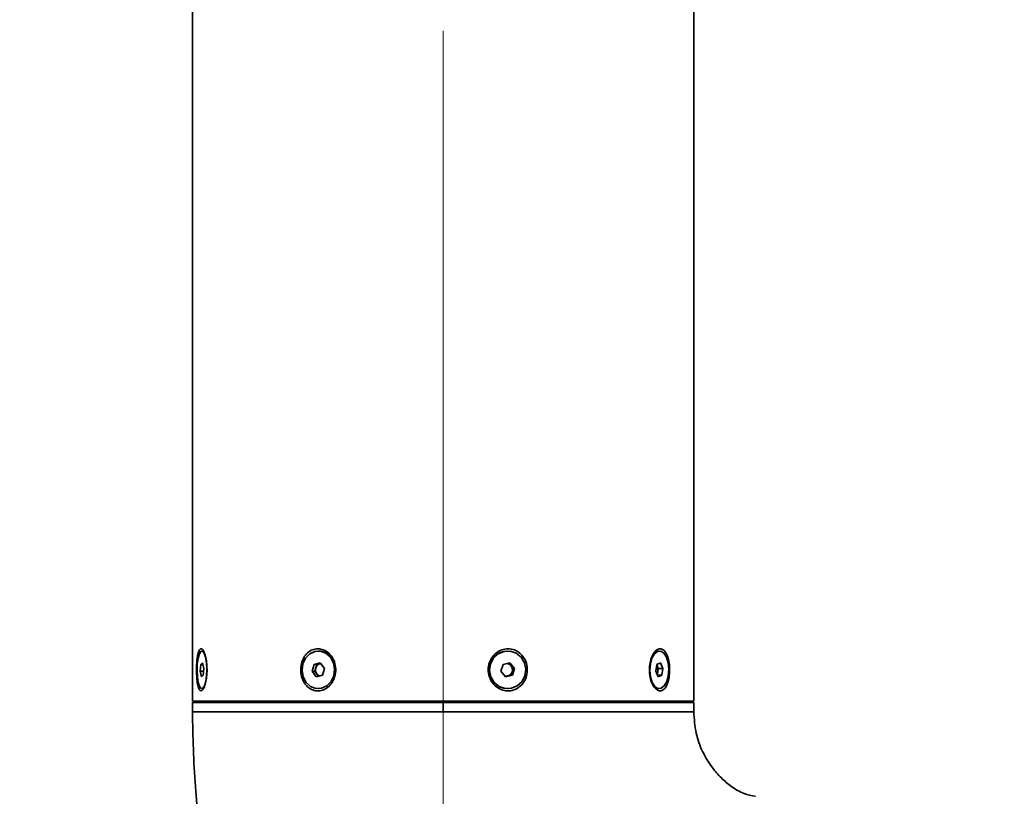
# Model space of a CAD drawing. Header units: millimetres. Extents: x -55 to 731, y 0 to 297.
# Tile 14 of 19: x 233 to 249, y 195 to 207. Entities that reach past the tile are written whole.
import ezdxf

# ---------------------------------------------------------------- set-up
doc = ezdxf.new("R2010")
doc.units = ezdxf.units.MM
doc.linetypes.add('CENTERX2', pattern=[20.32, 12.7, -2.54, 2.54, -2.54])
doc.layers.add('中心线层', color=6, linetype='CENTERX2', lineweight=25)
doc.layers.add('标注层', color=150, linetype='Continuous')
doc.styles.add('SLDTEXTSTYLE1', font='仿宋_GB2312')
doc.dimstyles.new('SLDDIMSTYLE0', dxfattribs={"dimtxt": 3.5, "dimasz": 4, "dimexe": 0, "dimexo": 0.0625, "dimgap": 0.875, "dimtad": 2, "dimlfac": 10, "dimrnd": 1e-09, "dimzin": 12, "dimdsep": 46, "dimtxsty": 'SLDTEXTSTYLE1', "dimsah": 1, "dimcen": 0.09, "dimadec": 0, "dimazin": 3, "dimtfac": 1, "dimtdec": 3, "dimtofl": 0, "dimtmove": 0, "dimatfit": 3, "dimfxl": 0, "dimfrac": 2, "dimtolj": 1, "dimtzin": 12, "dimarcsym": 0})

# ---------------------------------------------------------------- blocks, each defined once
blk = doc.blocks.new('_D_3')
at = {"layer": '标注层'}
for p, q in [((233.136, 214.275), (222.737, 214.275)), ((224.737, 214.275), (224.737, 190.275)), ((248.512, 190.275), (222.737, 190.275))]:
    blk.add_line(p, q, dxfattribs=at)
for points in [[(224.737, 214.275), (224.237, 210.275), (225.237, 210.275)], [(224.737, 190.275), (225.237, 194.275), (224.237, 194.275)]]:
    blk.add_solid(points, dxfattribs=at)
at = {"layer": '标注层', "insert": (220.225, 199.22), "char_height": 3.5, "attachment_point": 1, "rotation": 90, "style": 'SLDTEXTSTYLE1'}
blk.add_mtext('240', dxfattribs=at)

msp = doc.modelspace()

# ---------------------------------------------------------------- linework, layer by layer
at = {"color": 7, "linetype": 'Continuous', "lineweight": 35}
for p, q in [((235.5568, 209.375), (235.5568, 196.295)), ((243.5568, 196.295), (243.5568, 209.375)), ((235.7278, 197.095), (235.7085, 197.095)), ((235.7278, 197.095), (235.7343, 197.094)), ((237.5748, 197.095), (237.5648, 197.095)), ((240.5879, 197.095), (240.5827, 197.095)), ((243.007, 197.095), (242.9897, 197.095)), ((235.6886, 196.881), (235.6793, 196.7713)), ((235.7178, 196.9047), (235.6886, 196.881)), ((235.6886, 196.881), (235.7233, 196.881)), ((235.7378, 196.8186), (235.7178, 196.9047)), ((237.4981, 196.881), (237.4669, 196.7713)), ((237.596, 196.9047), (237.4981, 196.881)), ((237.4981, 196.881), (237.5406, 196.881)), ((237.5406, 196.881), (237.525, 196.8262)), ((237.5895, 196.8929), (237.5406, 196.881)), ((237.6027, 196.896), (237.5895, 196.8929)), ((237.6626, 196.8186), (237.596, 196.9047)), ((240.5135, 196.881), (240.4787, 196.7713)), ((240.5127, 196.8785), (240.5185, 196.8821)), ((240.6227, 196.9047), (240.5135, 196.881)), ((240.6379, 196.8617), (240.6042, 196.9007)), ((240.6971, 196.8186), (240.6227, 196.9047)), ((242.9685, 196.881), (242.9505, 196.7713)), ((243.025, 196.9047), (242.9685, 196.881)), ((243.0635, 196.8186), (243.025, 196.9047)), ((235.6793, 196.7713), (235.6992, 196.6853)), ((235.7337, 196.7713), (235.6793, 196.7713)), ((235.7284, 196.7089), (235.7378, 196.8186)), ((237.4669, 196.7713), (237.5335, 196.6853)), ((237.5094, 196.7713), (237.4669, 196.7713)), ((237.525, 196.8262), (237.5094, 196.7713)), ((237.5094, 196.7713), (237.5427, 196.7283)), ((237.5427, 196.7283), (237.5693, 196.6939)), ((237.6314, 196.7089), (237.6626, 196.8186)), ((240.4787, 196.7713), (240.5531, 196.6853)), ((240.6751, 196.8186), (240.6379, 196.8617)), ((240.6403, 196.7089), (240.6577, 196.7638)), ((240.6577, 196.7638), (240.6751, 196.8186)), ((240.6623, 196.7089), (240.6971, 196.8186)), ((240.6971, 196.8186), (240.6751, 196.8186)), ((242.9505, 196.7713), (242.989, 196.6853)), ((242.9666, 196.8697), (242.9707, 196.8617)), ((242.9707, 196.8617), (242.9668, 196.8704)), ((242.9899, 196.8186), (242.9707, 196.8617)), ((242.9736, 196.7196), (242.9809, 196.7638)), ((242.9809, 196.7638), (242.9899, 196.8186)), ((243.0635, 196.8186), (242.9899, 196.8186)), ((243.0455, 196.7089), (243.0635, 196.8186)), ((235.6992, 196.6853), (235.7284, 196.7089)), ((237.5335, 196.6853), (237.6314, 196.7089)), ((240.5496, 196.6893), (240.5857, 196.6971)), ((240.5531, 196.6853), (240.6623, 196.7089)), ((240.5857, 196.6971), (240.6403, 196.7089)), ((240.6623, 196.7089), (240.6403, 196.7089)), ((243.0455, 196.7089), (242.9784, 196.7089)), ((242.989, 196.6853), (243.0455, 196.7089)), ((235.7085, 196.495), (235.7278, 196.495)), ((235.735, 196.4963), (235.7278, 196.495)), ((237.5648, 196.495), (237.5748, 196.495)), ((240.5827, 196.495), (240.5879, 196.495)), ((242.9897, 196.495), (243.007, 196.495)), ((240.592, 196.295), (235.5568, 196.295)), ((235.5568, 196.275), (235.5568, 196.1215)), ((239.5568, 196.275), (235.5568, 196.275)), ((235.8568, 196.295), (235.8368, 196.275)), ((239.5568, 196.275), (239.5568, 196.1253)), ((243.5568, 196.275), (239.5568, 196.275)), ((243.5568, 196.295), (240.592, 196.295)), ((243.2768, 196.275), (243.2568, 196.295)), ((243.5568, 196.1215), (243.5568, 196.275)), ((244.5366, 194.7748), (244.5366, 194.7759))]:
    msp.add_line(p, q, dxfattribs=at)
at = {"color": 7, "linetype": 'Continuous', "lineweight": 35, "flags": 128}
for points in [[(235.7664, 196.995), (235.7806, 196.9065), (235.7861, 196.8045), (235.7823, 196.7014), (235.7695, 196.6095), (235.7494, 196.5401), (235.7244, 196.5013), (235.6975, 196.498), (235.6718, 196.5306), (235.6506, 196.595), (235.6364, 196.6835), (235.6309, 196.7855), (235.6347, 196.8886), (235.6475, 196.9804), (235.6676, 197.0499), (235.6926, 197.0886), (235.7196, 197.0919), (235.7452, 197.0594), (235.7664, 196.995)], [(237.7584, 196.995), (237.806, 196.9065), (237.8244, 196.8045), (237.8116, 196.7014), (237.769, 196.6095), (237.7017, 196.5401), (237.618, 196.5013), (237.5278, 196.498), (237.442, 196.5306), (237.3711, 196.595), (237.3236, 196.6835), (237.3051, 196.7855), (237.3179, 196.8886), (237.3605, 196.9804), (237.4278, 197.0499), (237.5116, 197.0886), (237.6017, 197.0919), (237.6875, 197.0594), (237.7584, 196.995)], [(240.8039, 196.995), (240.8569, 196.9065), (240.8775, 196.8045), (240.8632, 196.7014), (240.8157, 196.6095), (240.7407, 196.5401), (240.6472, 196.5013), (240.5466, 196.498), (240.451, 196.5306), (240.3719, 196.595), (240.3189, 196.6835), (240.2983, 196.7855), (240.3126, 196.8886), (240.3601, 196.9804), (240.4351, 197.0499), (240.5286, 197.0886), (240.6291, 197.0919), (240.7248, 197.0594), (240.8039, 196.995)], [(243.1188, 196.995), (243.1463, 196.9065), (243.1569, 196.8045), (243.1495, 196.7014), (243.1249, 196.6095), (243.0861, 196.5401), (243.0377, 196.5013), (242.9856, 196.498), (242.9362, 196.5306), (242.8952, 196.595), (242.8677, 196.6835), (242.8571, 196.7855), (242.8645, 196.8886), (242.8891, 196.9804), (242.9279, 197.0499), (242.9763, 197.0886), (243.0284, 197.0919), (243.0778, 197.0594), (243.1188, 196.995)], [(237.5895, 196.8929), (237.6007, 196.8947), (237.6036, 196.8949)], [(242.9212, 196.5281), (242.9188, 196.5306), (242.9031, 196.55)]]:
    msp.add_lwpolyline(points, dxfattribs=at)
at = {"color": 7, "linetype": 'Continuous', "lineweight": 35}
for centre, radius, start, end in [((237.5715, 196.8512), 0.2438, 36.14738, 89.23537), ((240.5896, 196.795), 0.3001, 91.32395, 268.67605), ((243.0028, 196.9787), 0.117, 96.43813, 148.44784), ((237.6145, 196.8041), 0.0923, 105.73553, 166.1242), ((240.5654, 196.7996), 0.0955, 40.57608, 83.86828), ((237.6321, 196.7951), 0.1116, 163.79977, 216.73877), ((237.6109, 196.7798), 0.0854, 217.03362, 253.16747), ((240.5641, 196.7926), 0.0979, 282.71379, 342.89552), ((240.5599, 196.795), 0.1026, 342.3044, 40.54354), ((242.8415, 196.7849), 0.141, 335.90428, 351.40465), ((242.8041, 196.7948), 0.1795, 350.06119, 21.88172), ((240.5659, 196.7885), 0.0935, 255.20378, 282.21493)]:
    msp.add_arc(centre, radius, start, end, dxfattribs=at)
for points, knots in [([(235.6394, 197.028), (235.6354, 197.0022), (235.6269, 196.9464), (235.6215, 196.839), (235.6222, 196.7222), (235.6302, 196.6121), (235.6454, 196.5241), (235.6674, 196.4694), (235.6943, 196.4529), (235.7231, 196.4735), (235.7507, 196.5273), (235.7737, 196.6098), (235.7882, 196.7143), (235.7909, 196.8306), (235.7803, 196.9446), (235.7585, 197.041), (235.73, 197.1072), (235.7, 197.136), (235.6729, 197.1266), (235.6525, 197.0877), (235.6433, 197.046), (235.6394, 197.028)], [0, 0, 0, 0, 0.0472815, 0.1020884, 0.1582626, 0.2149017, 0.2708554, 0.3250553, 0.377076, 0.4276432, 0.4782616, 0.5303127, 0.5843965, 0.6402008, 0.6968128, 0.7531112, 0.8079624, 0.8606559, 0.9115427, 0.9619714, 1, 1, 1, 1]), ([(237.5357, 197.13), (237.5074, 197.1243), (237.4493, 197.1125), (237.374, 197.0538), (237.3164, 196.9689), (237.2837, 196.8622), (237.2811, 196.7454), (237.3105, 196.6327), (237.3695, 196.5393), (237.4507, 196.4773), (237.5433, 196.4531), (237.6363, 196.4666), (237.721, 196.5141), (237.7898, 196.5913), (237.8348, 196.6921), (237.8487, 196.8071), (237.8274, 196.9227), (237.7729, 197.0239), (237.6931, 197.0965), (237.6093, 197.1308), (237.5567, 197.1303), (237.5357, 197.13)], [0, 0, 0, 0, 0.048357, 0.0991032, 0.1513824, 0.2057039, 0.2616586, 0.3182949, 0.3744782, 0.4290948, 0.4815306, 0.5322803, 0.5827625, 0.6344482, 0.6881244, 0.7436466, 0.8001841, 0.8566379, 0.9118591, 0.9649956, 1, 1, 1, 1]), ([(240.815, 197.028), (240.7919, 197.05), (240.743, 197.0967), (240.6459, 197.1321), (240.5416, 197.1327), (240.4433, 197.0973), (240.3603, 197.0307), (240.3004, 196.9379), (240.2718, 196.8268), (240.2804, 196.7097), (240.327, 196.6013), (240.4054, 196.5165), (240.5043, 196.4658), (240.6097, 196.4534), (240.7099, 196.4778), (240.7966, 196.5349), (240.8625, 196.6201), (240.9003, 196.7265), (240.9034, 196.8429), (240.8737, 196.9491), (240.8329, 197.0039), (240.815, 197.028)], [0, 0, 0, 0, 0.0473055, 0.1003849, 0.1516282, 0.2020181, 0.2531116, 0.3060095, 0.3609085, 0.4171843, 0.4738036, 0.529613, 0.5835789, 0.6353865, 0.6858799, 0.7365938, 0.7888491, 0.8431444, 0.899083, 0.9557156, 1, 1, 1, 1]), ([(243.1207, 197.0509), (243.1086, 197.0704), (243.0831, 197.1116), (243.0329, 197.136), (242.9788, 197.1258), (242.9274, 197.0807), (242.8843, 197.0056), (242.8548, 196.9064), (242.8444, 196.7921), (242.856, 196.676), (242.8886, 196.5732), (242.9365, 196.4976), (242.9916, 196.4581), (243.046, 196.457), (243.0943, 196.4915), (243.1332, 196.5575), (243.1603, 196.6498), (243.1731, 196.7607), (243.1695, 196.8774), (243.1516, 196.9795), (243.1301, 197.0293), (243.1207, 197.0509)], [0, 0, 0, 0, 0.0475088, 0.0999495, 0.1507828, 0.2012256, 0.2527754, 0.3062892, 0.361688, 0.418181, 0.4746823, 0.5300356, 0.5833447, 0.6346269, 0.6850191, 0.7360821, 0.7889334, 0.8437917, 0.9000477, 0.9566716, 1, 1, 1, 1]), ([(244.5568, 185.7753), (244.2113, 185.7859), (243.5281, 185.8069), (242.525, 185.9796), (241.5636, 186.2538), (240.6501, 186.6366), (239.791, 187.123), (238.9925, 187.7111), (238.261, 188.3984), (237.6261, 189.1545), (237.084, 189.966), (236.6295, 190.8227), (236.2481, 191.7513), (235.9438, 192.7497), (235.7229, 193.8163), (235.5823, 194.9491), (235.5654, 195.7269), (235.5568, 196.1253)], [0, 0, 0, 0, 0.0673477, 0.1331837, 0.1979258, 0.2620108, 0.3258964, 0.3900596, 0.454996, 0.5212151, 0.5822052, 0.6450302, 0.7100729, 0.7777146, 0.8483342, 0.9223062, 1, 1, 1, 1]), ([(235.5568, 196.1253), (235.5634, 196.1253), (235.5766, 196.1253), (235.6828, 196.1253), (235.8504, 196.1253), (236.0828, 196.1253), (236.3743, 196.1253), (236.7202, 196.1253), (237.1147, 196.1253), (237.551, 196.1253), (238.0216, 196.1253), (238.5185, 196.1253), (239.0332, 196.1253), (239.3822, 196.1253), (239.5568, 196.1253)], [0, 0, 0, 0, 0.0833333, 0.1666667, 0.25, 0.3333333, 0.4166667, 0.5, 0.5833333, 0.6666667, 0.75, 0.8333333, 0.9166667, 1, 1, 1, 1]), ([(239.5568, 196.1253), (239.7313, 196.1253), (240.0804, 196.1253), (240.595, 196.1253), (241.0919, 196.1253), (241.5625, 196.1253), (241.9988, 196.1253), (242.3933, 196.1253), (242.7393, 196.1253), (243.0307, 196.1253), (243.2631, 196.1253), (243.4307, 196.1253), (243.5369, 196.1253), (243.5502, 196.1253), (243.5568, 196.1253)], [0, 0, 0, 0, 0.0833333, 0.1666667, 0.25, 0.3333333, 0.4166667, 0.5, 0.5833333, 0.6666667, 0.75, 0.8333333, 0.9166667, 1, 1, 1, 1]), ([(244.5366, 194.7759), (244.4761, 194.7878), (244.3397, 194.8146), (244.16, 194.926), (243.9896, 195.0685), (243.8297, 195.2526), (243.6865, 195.4919), (243.5779, 195.7923), (243.564, 196.0112), (243.5568, 196.1253)], [0, 0, 0, 0, 0.10227, 0.2305955, 0.3465637, 0.4731562, 0.6354308, 0.8100529, 1, 1, 1, 1])]:
    msp.add_open_spline(points, degree=3, knots=knots, dxfattribs=at)
at = {"layer": '中心线层', "linetype": 'CENTERX2', "lineweight": 18}
msp.add_line((239.5568, 194.295), (239.5568, 211.375), dxfattribs=at)

# ---------------------------------------------------------------- dimensions: what is measured, and where the dimension line sits
at = {"layer": '标注层'}
dim = msp.add_linear_dim(base=(224.7369, 190.2753), p1=(233.1359, 214.275), p2=(248.512, 190.2753), angle=90, dimstyle='SLDDIMSTYLE0', dxfattribs=at)
dim.commit()
dim.dimension.update_dxf_attribs({"geometry": '_D_3', "text_midpoint": (224.7369, 202.2751), "dimtype": 160})

doc.saveas('drawing.dxf')
